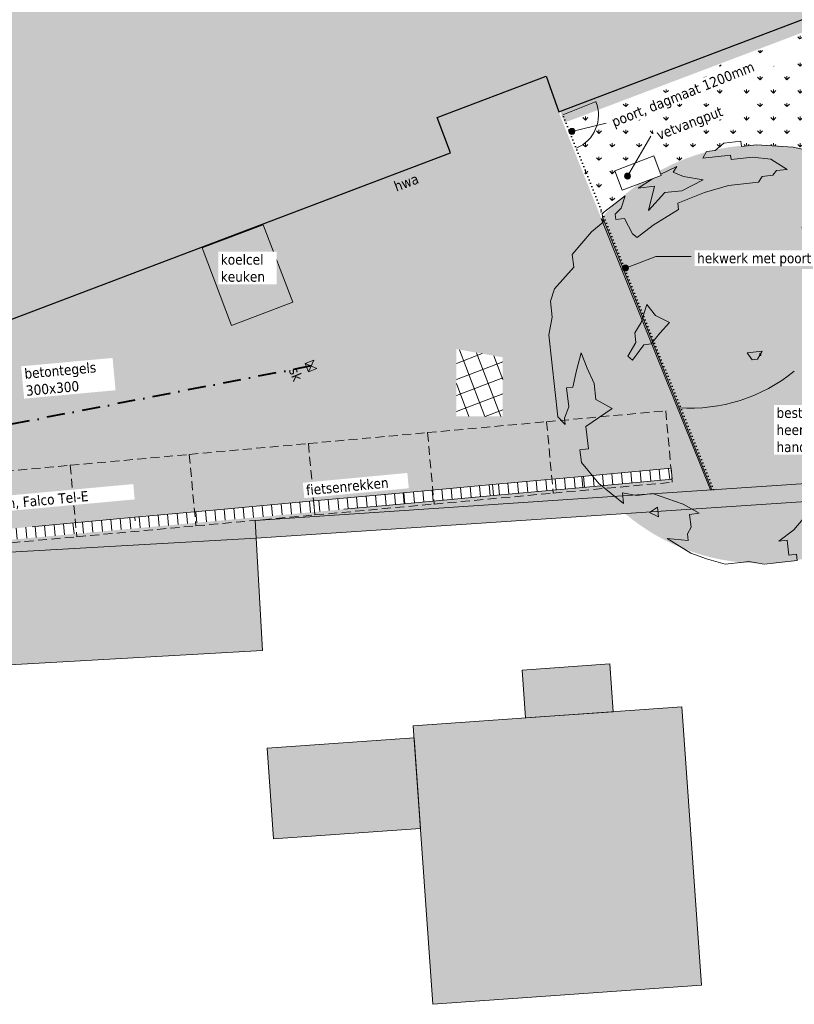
# Model space of a CAD drawing. Header units: millimetres. Extents: x -128777 to 62214, y -97338 to 68850.
# Tile 82 of 102: x -29246 to -3343, y -71344 to -38401. Entities that reach past the tile are written whole.
import ezdxf

# ---------------------------------------------------------------- set-up
doc = ezdxf.new("R2010")
doc.units = ezdxf.units.MM
doc.header["$LTSCALE"] = 200
for name, pattern in [('02_2 streeplijn', [2.25, 1.5, -0.75]), ('04_2 gem_ streeplijn', [6, 3, -1.5, 0, -1.5]), ('07_1 stippellijn', [0.6, 0, -0.6])]:
    doc.linetypes.add(name, pattern=pattern)
for name, color, linetype, lineweight in [('A-ANNO-TEXT', 2, 'Continuous', 9), ('A-DETL', 1, 'Continuous', 25), ('A-DETL-LLIN', 3, 'Continuous', 13), ('A-FLOR-OTLN', 7, 'Continuous', 13), ('A-FLOR-PATT', 8, 'Continuous', 13), ('A-WALL', 2, 'Continuous', 13), ('A-WALL-PATT', 7, 'Continuous', 35), ('I-WALL', 2, 'Continuous', 13), ('S-COLS', 6, 'Continuous', 13)]:
    doc.layers.add(name, color=color, linetype=linetype, lineweight=lineweight)
doc.layers.add('A-DETL-GENF', color=92, linetype='Continuous', lineweight=13, transparency=0.3)
doc.layers.add('A-MASS', color=251, linetype='Continuous', lineweight=13, transparency=0.3)
doc.layers.add('F-IA----_OBJECT', color=240, linetype='Continuous', transparency=0.5)
doc.styles.add('Tahoma_1', font='tahoma.ttf', dxfattribs={"height": 342.777778})

# ---------------------------------------------------------------- blocks, each defined once
blk = doc.blocks.new('300_28_ISR_kolom_vierkant_hout - alu tussenprofiel 32x77-22911240-Situatie')
at = {"layer": 'S-COLS'}
for p, q in [((16, 38.5), (-16, 38.5)), ((-16, 38.5), (-16, -38.5)), ((16, -38.5), (16, 38.5)), ((-16, -38.5), (16, -38.5))]:
    blk.add_line(p, q, dxfattribs=at)
blk = doc.blocks.new('90_P_L_D_Boom - boom_d14000-22474598-Situatie')
at = {"layer": 'A-DETL-GENF', "transparency": 33554560}
h = blk.add_hatch(color=256, dxfattribs=at)
h.paths.add_polyline_path([(2580, 6495), (2302, 6600), (2020, 6693), (1734, 6774), (1445, 6843), (1153, 6899), (859, 6943), (563, 6975), (267, 6994), (-30, 7000), (-327, 6994), (-624, 6975), (-919, 6943), (-1213, 6899), (-1505, 6843), (-1794, 6774), (-2080, 6693), (-2362, 6600), (-2677, 6479), (-2913, 6379), (-3182, 6250), (-3240, 6220), (6097, 3383), (6081, 3414), (5931, 3670), (5769, 3920), (5598, 4162), (5416, 4398), (5225, 4625), (5024, 4844), (4813, 5054), (4595, 5255), (4367, 5446), (4132, 5628), (3890, 5800), (3640, 5961), (3384, 6111), (3077, 6272), (2853, 6379), (2588, 6492)], flags=0)
h.paths.add_polyline_path([(3147, 3652), (-3941, 5806), (-3962, 5791), (-4193, 5628), (-4428, 5446), (-4655, 5255), (-4874, 5054), (-5084, 4844), (-5285, 4625), (-5476, 4398), (-5658, 4162), (-5830, 3920), (-5991, 3670), (-6141, 3414), (-6281, 3151), (-6409, 2883), (-6497, 2676), (-6147, 2496), (-6973, 889), (-7005, 594), (-7024, 297), (-7030, 0), (-7024, -297), (-7005, -594), (-6973, -889), (-6929, -1183), (-6873, -1475), (-6804, -1764), (-6723, -2050), (-6630, -2332), (-6525, -2610), (-6409, -2883), (-6281, -3151), (-6141, -3414), (-5991, -3670), (-5830, -3920), (-5658, -4162), (-5476, -4398), (-5285, -4625), (-5052, -4876), (-4874, -5054), (-4655, -5255), (-4428, -5446), (-4193, -5628), (-3950, -5800), (-3700, -5961), (-3444, -6111), (-3182, -6250), (-2913, -6379), (-2640, -6495), (-2362, -6600), (-2080, -6693), (-1794, -6774), (-1505, -6843), (-1213, -6899), (-919, -6943), (-624, -6975), (-327, -6994), (-30, -7000), (267, -6994), (563, -6975), (891, -6938), (957, -6929), (957, -6764), (1770, -6764), (2020, -6693), (2302, -6600), (2580, -6495), (2853, -6379), (3121, -6250), (3341, -6133), (3147, 3648)], flags=0)
h.paths.add_polyline_path([(-22, 54), (8, 43), (-20, -29), (-50, -18)], flags=0)
h = blk.add_hatch(color=256, dxfattribs=at)
h.paths.add_polyline_path([(6097, 3383), (-3240, 6220), (-3444, 6111), (-3700, 5961), (-3941, 5806), (6448, 2649), (6348, 2883), (6220, 3151), (6105, 3368)], flags=0)
h.paths.add_polyline_path([(-6497, 2676), (-6525, 2610), (-6630, 2332), (-6723, 2050), (-6804, 1764), (-6873, 1475), (-6929, 1183), (-6973, 892), (-6147, 2496), (-6493, 2674)], flags=0)
for points in [[(6448, 2649), (3147, 3652), (3341, -6134), (3384, -6111), (3640, -5961), (3890, -5800), (4132, -5628), (4367, -5446), (4595, -5255), (4813, -5054), (5024, -4844), (5232, -4616), (5416, -4398), (5598, -4162), (5769, -3920), (5931, -3670), (6081, -3414), (6220, -3151), (6348, -2883), (6465, -2610), (6570, -2332), (6663, -2050), (6744, -1764), (6813, -1475), (6869, -1183), (6913, -889), (6945, -594), (6964, -297), (6970, 0), (6964, 297), (6945, 594), (6913, 889), (6869, 1183), (6808, 1495), (6737, 1786), (4123, 2512), (4222, 2868), (6612, 2205), (6560, 2359), (6465, 2610)], [(-22, 54), (-50, -18), (-20, -29), (8, 43)]]:
    blk.add_hatch(color=256, dxfattribs=at).paths.add_polyline_path(points, flags=0)
at = {"layer": 'A-DETL-GENF'}
for p, q in [((-2363, 6574), (-1832, 6770)), ((-1832, 6770), (-1388, 6914)), ((-1388, 6914), (-481, 6681)), ((-481, 6681), (-575, 6890)), ((-575, 6890), (-89, 6765)), ((-89, 6765), (355, 6910)), ((667, 6829), (291, 6519)), ((355, 6910), (667, 6829)), ((1222, 6686), (1275, 6895)), ((1464, 6624), (1222, 6686)), ((1275, 6895), (2350, 6618)), ((1339, 6138), (1464, 6624)), ((2350, 6618), (2800, 6354)), ((-2836, 6030), (-2363, 6574)), ((48, 6582), (-68, 6131)), ((291, 6519), (48, 6582)), ((2800, 6354), (2973, 6310)), ((2973, 6310), (3563, 6158)), ((-2357, 6165), (-2836, 6030)), ((-2149, 6112), (-2357, 6165)), ((-1931, 6241), (-2149, 6112)), ((-1584, 6151), (-1931, 6241)), ((-1606, 5492), (-1481, 5977)), ((-1481, 5977), (-1584, 6151)), ((-68, 6131), (506, 6205)), ((506, 6205), (435, 5928)), ((1016, 5889), (1617, 6067)), ((1617, 6067), (1339, 6138)), ((3563, 6158), (4090, 5763)), ((-4500, 5312), (-3662, 5836)), ((-3568, 5627), (-3848, 5403)), ((-3662, 5836), (-3568, 5627)), ((435, 5928), (589, 5666)), ((589, 5666), (1016, 5889)), ((4090, 5763), (4513, 5396)), ((-5194, 4338), (-4361, 5276)), ((-4361, 5276), (-4500, 5312)), ((-3848, 5403), (-4153, 4218)), ((-1462, 5454), (-1606, 5492)), ((-1524, 5212), (-1462, 5454)), ((4513, 5396), (5070, 4661)), ((-2002, 4817), (-1282, 5149)), ((-1282, 5149), (-1524, 5212)), ((4441, 4971), (4387, 4763)), ((5070, 4661), (4441, 4971)), ((-2934, 3350), (-2602, 4639)), ((-2602, 4639), (-2002, 4817)), ((4387, 4763), (4195, 4590)), ((-5552, 4097), (-5194, 4338)), ((4195, 4590), (4088, 4174)), ((-5884, 3813), (-5552, 4097)), ((-4153, 4218), (-4407, 3950)), ((4088, 4174), (3776, 4254)), ((3776, 4254), (4172, 3783)), ((-6436, 3105), (-5884, 3813)), ((-4407, 3950), (-4060, 3861)), ((-4060, 3861), (-4211, 3272)), ((4172, 3783), (4998, 3089)), ((5010, 3567), (5090, 3879)), ((5323, 3634), (5010, 3567)), ((5090, 3879), (5323, 3634)), ((-4074, 3088), (-3350, 3457)), ((-3350, 3457), (-2934, 3350)), ((-6921, 2083), (-6436, 3105)), ((-4211, 3272), (-4538, 2579)), ((-4538, 2579), (-4074, 3088)), ((4998, 3089), (5518, 2955)), ((5933, 2701), (6023, 3047)), ((6023, 3047), (6563, 2132)), ((5518, 2955), (5933, 2701)), ((-7162, 1147), (-6921, 2083)), ((6563, 2132), (6860, 1273)), ((-7030, 78), (-7162, 1147)), ((6860, 1273), (6753, 857)), ((-6390, 985), (-7030, 78)), ((-6259, -232), (-6390, 985)), ((6475, 928), (6288, 200)), ((6753, 857), (6475, 928)), ((-112, -76), (124, 122)), ((124, 122), (297, 78)), ((297, 78), (374, -201)), ((6288, 200), (5261, -54)), ((-5808, -348), (-6259, -232)), ((374, -201), (-112, -76)), ((5261, -54), (5658, -525)), ((6595, -619), (6858, -317)), ((6858, -317), (6911, -109)), ((6911, -109), (7048, -440)), ((-5724, -739), (-5808, -348)), ((5658, -525), (5524, -1046)), ((7048, -440), (6361, -3110)), ((6434, -1243), (6595, -619)), ((-5344, -985), (-5724, -739)), ((-4999, -1369), (-5344, -985)), ((5524, -1046), (5563, -1610)), ((5919, -1665), (6226, -1189)), ((6226, -1189), (6434, -1243)), ((-6753, -2292), (-6965, -1535)), ((-6965, -1535), (-6202, -1732)), ((-6202, -1732), (-6166, -1593)), ((-6166, -1593), (-4883, -1923)), ((-4883, -1923), (-4999, -1369)), ((2872, -1842), (3270, -1612)), ((3270, -1612), (3513, -1674)), ((3513, -1674), (4045, -1331)), ((4148, -1505), (3729, -1841)), ((4045, -1331), (4148, -1505)), ((5563, -1610), (5568, -2166)), ((2445, -2065), (2872, -1842)), ((3729, -1841), (3649, -2153)), ((5568, -2166), (5919, -1665)), ((-6350, -3025), (-6753, -2292)), ((2796, -2451), (2445, -2065)), ((3649, -2153), (3326, -2403)), ((2940, -2895), (2796, -2451)), ((3326, -2403), (2940, -2895)), ((-6305, -2851), (-6350, -3025)), ((-6166, -2887), (-6305, -2851)), ((-5839, -3341), (-6166, -2887)), ((-3449, -2699), (-3068, -2797)), ((-3192, -3135), (-3449, -2699)), ((-3068, -2797), (-2731, -3069)), ((-3081, -3422), (-3192, -3135)), ((-2731, -3069), (-2838, -3485)), ((6361, -3110), (6045, -3620)), ((-5608, -3881), (-5839, -3341)), ((-2838, -3485), (-3081, -3422)), ((6045, -3620), (5911, -4140)), ((-5232, -4718), (-5747, -3845)), ((-5747, -3845), (-5608, -3881)), ((5911, -4140), (5638, -4483)), ((5638, -4483), (4783, -4929)), ((-4430, -5479), (-5232, -4718)), ((4783, -4929), (4676, -5345)), ((2446, -5104), (1796, -5306)), ((2549, -5278), (2446, -5104)), ((-3508, -6086), (-4430, -5479)), ((-2705, -5553), (-3052, -5464)), ((-3052, -5464), (-2664, -5970)), ((-2530, -5450), (-2705, -5553)), ((-2184, -5539), (-2530, -5450)), ((-2000, -5401), (-2184, -5539)), ((-1029, -5651), (-2000, -5401)), ((822, -5499), (768, -5707)), ((1796, -5306), (822, -5499)), ((2623, -5852), (2549, -5278)), ((4676, -5345), (3813, -5825)), ((-196, -5718), (-1029, -5651)), ((768, -5707), (-196, -5718)), ((1051, -6187), (1775, -5818)), ((1775, -5818), (1301, -6510)), ((2900, -5923), (2623, -5852)), ((2856, -6096), (2900, -5923)), ((3813, -5825), (3325, -5995)), ((-2382, -6597), (-3508, -6086)), ((-2664, -5970), (-2110, -6260)), ((-303, -6134), (497, -6044)), ((277, -6468), (-303, -6134)), ((497, -6044), (1051, -6187)), ((2332, -6553), (2603, -6216)), ((2603, -6216), (2856, -6096)), ((3325, -5995), (3254, -6273)), ((-2110, -6260), (-1417, -6439)), ((-1417, -6439), (-1453, -6578)), ((-1453, -6578), (-551, -6810)), ((544, -6722), (277, -6468)), ((1301, -6510), (1827, -6645)), ((3254, -6273), (2332, -6553)), ((-1896, -6722), (-2382, -6597)), ((-1941, -6896), (-1896, -6722)), ((-1386, -7038), (-1941, -6896)), ((-1021, -6911), (-1386, -7038)), ((-743, -6982), (-1021, -6911)), ((-551, -6810), (-743, -6982)), ((361, -6859), (544, -6722)), ((957, -6809), (361, -6859)), ((1827, -6645), (1265, -6764))]:
    blk.add_line(p, q, dxfattribs=at)

msp = doc.modelspace()

# ---------------------------------------------------------------- hatches: boundary and pattern name
at = {"layer": 'A-ANNO-TEXT'}
h = msp.add_hatch(color=130, dxfattribs=at)
edge = h.paths.add_edge_path(flags=0)
edge.add_arc((-10780.7, -42138.7), 100, 0, 360)
h = msp.add_hatch(color=130, dxfattribs=at)
edge = h.paths.add_edge_path(flags=0)
edge.add_arc((-8919.5, -43632.6), 100, 0, 360)
h = msp.add_hatch(color=130, dxfattribs=at)
edge = h.paths.add_edge_path(flags=0)
edge.add_arc((-8988.3, -46709.1), 100, 0, 360)
at = {"layer": 'A-DETL-GENF'}
h = msp.add_hatch(dxfattribs=at)
h.set_pattern_fill('FP_75', style=0, pattern_type=2)
h.set_pattern_definition([(200.75, (22697.7, 3278.3), (177.1455, -467.5676), []), (290.75, (22697.7, 3278.3), (467.5676, 177.1455), [])])
h.paths.add_polyline_path([(-13093.7, -51675.1), (-13093.7, -49695.4), (-14644, -49422.9), (-14644, -51675.1)], flags=0)
h = msp.add_hatch(dxfattribs=at)
h.set_pattern_fill('LINE', color=170, scale=100, angle=95.23, style=0)
h.paths.add_polyline_path([(-13407, -54324.5), (-10419.5, -54051.1), (-10453.2, -53682.6), (-13440.8, -53956.1), (-13428, -54095.2)], flags=0)
h = msp.add_hatch(dxfattribs=at)
h.set_pattern_fill('LINE', color=170, scale=100, angle=95.23, style=0)
h.paths.add_polyline_path([(-10419.5, -54051.1), (-9902.1, -54003.7), (-10004.7, -53877), (-10168.2, -53656.5), (-10453.2, -53682.6)], flags=0)
h = msp.add_hatch(dxfattribs=at)
h.set_pattern_fill('LINE', color=170, scale=100, angle=95.23, style=0)
h.paths.add_polyline_path([(-9902.1, -54003.7), (-7432, -53777.6), (-7465.7, -53409.2), (-10168.2, -53656.5), (-10004.7, -53877)], flags=0)
h = msp.add_hatch(dxfattribs=at)
h.set_pattern_fill('LINE', color=170, scale=100, angle=95.23, style=0)
h.paths.add_polyline_path([(-16394.5, -54598), (-13407, -54324.5), (-13440.8, -53956.1), (-16428.3, -54229.5)], flags=0)
h = msp.add_hatch(dxfattribs=at)
h.set_pattern_fill('LINE', color=170, scale=100, angle=95.23, style=0)
h.paths.add_polyline_path([(-19382.1, -54871.4), (-16394.5, -54598), (-16428.3, -54229.5), (-19415.8, -54503), (-19385.2, -54837)], flags=0)
h = msp.add_hatch(dxfattribs=at)
h.set_pattern_fill('LINE', color=170, scale=100, angle=95.23, style=0)
h.paths.add_polyline_path([(-22369.6, -55144.9), (-19382.1, -54871.4), (-19415.8, -54503), (-22403.3, -54776.4), (-22382.4, -55004.4)], flags=0)
h = msp.add_hatch(dxfattribs=at)
h.set_pattern_fill('LINE', color=170, scale=100, angle=95.23, style=0)
h.paths.add_polyline_path([(-25357.1, -55418.3), (-22369.6, -55144.9), (-22403.3, -54776.4), (-25390.8, -55049.9), (-25379.6, -55171.9)], flags=0)
h = msp.add_hatch(dxfattribs=at)
h.set_pattern_fill('LINE', color=170, scale=100, angle=95.23, style=0)
h.paths.add_polyline_path([(-31332.1, -55965.2), (-28344.6, -55691.8), (-28378.3, -55323.3), (-31365.8, -55596.8), (-31351.5, -55753.3)], flags=0)
h = msp.add_hatch(dxfattribs=at)
h.set_pattern_fill('LINE', color=170, scale=100, angle=95.23, style=0)
h.paths.add_polyline_path([(-28344.6, -55691.8), (-25357.1, -55418.3), (-25390.8, -55049.9), (-28378.3, -55323.3), (-28376.8, -55339.3)], flags=0)
at = {"layer": 'A-FLOR-PATT', "lineweight": 5}
h = msp.add_hatch(dxfattribs=at)
h.set_pattern_fill('ANGLE', color=256, scale=71, angle=20.75, style=0)
h.set_pattern_definition([(20.75, (0, 0), (-175.7053, 463.7663), [360.68, -135.255]), (110.75, (0, 0), (-463.7663, -175.7053), [360.68, -135.255])])
h.paths.add_polyline_path([(-52405.6, -10145.6), (-52405.6, -10145.6), (-52405.6, -10079.3)], flags=0)
h.paths.add_polyline_path([(-52052.1, -61891.6), (-38858.1, -56931.9), (-38771.5, -56926.1), (-38222.2, -56721.8), (-38196.7, -56720.1), (-33128.5, -56436.9), (-33129.9, -56411.9), (-21335.9, -55752.9), (-21376.2, -55154.3), (-9591.7, -54361.3), (-9654.2, -54293.3), (-9828.1, -54095.2), (-9902.1, -54003.7), (-39174.4, -56681), (-39207.9, -56314.5), (-10168.2, -53656.5), (-10200.3, -53610.9), (-10348.5, -53392.3), (-10504.6, -53139.5), (-10649.8, -52880.2), (-10784, -52615.1), (-10906.7, -52344.5), (-11028.1, -52040), (-11117.2, -51788.8), (-11204.6, -51504.8), (-11279.9, -51217.3), (-11346.3, -50907), (-11393.4, -50634.1), (-11433.5, -50317.2), (-11457.2, -50043.4), (-11470.2, -49746.5), (-11470.5, -49449.3), (-11458.3, -49152.4), (-11433.5, -48856.3), (-11393.4, -48545.7), (-11346.3, -48268.6), (-11284.1, -47978), (-11208.1, -47685.5), (-11117.2, -47389.9), (-11024.3, -47125.8), (-10913.8, -46849.9), (-10791.8, -46579), (-10658.4, -46313.5), (-10513.8, -46053.9), (-10358.3, -45800.6), (-10192.2, -45554.2), (-10015.8, -45315.1), (-9798.1, -45044.7), (-11081.6, -41845.4), (-11666.5, -40301.4), (-15290.3, -41675.1), (-14841.3, -42862.3), (-38934.1, -51988.1), (-39882, -49486.2), (-39900.7, -49493.3), (-40538.5, -47810), (-40519.8, -47802.9), (-40838.5, -46961.7), (-40857.2, -46968.8), (-41494.9, -45285.5), (-41476.2, -45278.4), (-41795.2, -44436.4), (-41813.9, -44443.5), (-42451.6, -42760.3), (-42432.9, -42753.2), (-45496.9, -34666.1), (-46630.3, -35093.1), (-47794.8, -32013.1), (-47768.4, -32003.1), (-49352.1, -27823.1), (-48239.7, -27401.6), (-49040.4, -25288.2), (-50152.8, -25709.7), (-51345.2, -22562.5), (-51158.1, -22491.6), (-51539.4, -21485.4), (-51751, -21563.1), (-52925.6, -18456.6), (-52903.3, -18448.1), (-53732.9, -16257.4), (-53819.9, -16008.3), (-53895.5, -15755.3), (-53964.6, -15473.7), (-54011.6, -15240.1), (-54051.9, -14979), (-54080.2, -14716.3), (-54096.4, -14452.6), (-54100.5, -14188.4), (-54092.5, -13924.2), (-54072.4, -13660.7), (-54038.2, -13386), (-53990, -13108.9), (-53940.4, -12879.9), (-53872.7, -12624.7), (-53788.8, -12360.2), (-53702.8, -12125), (-53600.9, -11881.6), (-53488.1, -11643.3), (-53363.9, -11409.2), (-53229, -11181), (-53059.5, -10925.8), (-52928.4, -10744.4), (-52742.5, -10513), (-52589, -10337.1), (-52405.6, -10145.6), (-52182.7, -9935.9), (-51983.6, -9765.2), (-51784.3, -9609.1), (-51568.1, -9455.2), (-51368.1, -9325), (-51368.1, -9325), (-51139.5, -9190.6), (-51579.4, -9244.1), (-51952.2, -9277.3), (-52312.6, -9298.5), (-52715.5, -9308.8), (-53083.7, -9306.7), (-53427.3, -9294.9), (-53798.1, -9270.6), (-54168, -9234.9), (-54536.7, -9187.7), (-54757.4, -9437.1), (-54968.7, -9694.4), (-55170.4, -9959.4), (-55362, -10231.8), (-55543.4, -10511), (-55714.3, -10796.8), (-55962.4, -11253.3), (-56015.8, -11353.2), (-56162.5, -11660.9), (-56265.3, -11898.2), (-56373.1, -12177.9), (-56469.4, -12461.8), (-56565.3, -12794.9), (-56626.7, -13040.2), (-56696, -13386), (-56742.8, -13684.2), (-56772.6, -13927), (-56797, -14225.8), (-56809, -14526.4), (-56808.6, -14830.4), (-56795.6, -15134.1), (-56769.9, -15437.1), (-56731.7, -15738.7), (-56681, -16038.6), (-56617.8, -16336.2), (-56542.4, -16630.9), (-56454.7, -16922.4), (-56369.7, -17171.9), (-52160.1, -26247.4), (-52113.1, -26323.9), (-52072.2, -26373.9), (-52007.3, -26430), (-51949.5, -26467.1), (-51872, -26499.9), (-51803.9, -26517.8), (-51727.1, -26525.5), (-51649.8, -26521), (-51574.8, -26504.7), (-51502.5, -26476.8), (-50787.6, -28019), (-50855.5, -28055.9), (-50916.7, -28102.9), (-50971.7, -28161.7), (-51016.7, -28229.2), (-51048.3, -28297.3), (-51070.4, -28379.3), (-51078.8, -28442.9), (-51076.8, -28520.1), (-51062.7, -28596), (-51036.9, -28668.8), (-46871.3, -37649.5), (-46871.3, -35957.8), (-45321, -36230.3), (-45321, -38044), (-46688.3, -38044), (-41820.5, -48536.6), (-41785.3, -48596), (-41736.1, -48655.5), (-41666.5, -48714.1), (-41609.5, -48749.6), (-41536.3, -48780.3), (-41468.2, -48797.9), (-41391.3, -48805.3), (-41314.3, -48800.7), (-41238.9, -48784), (-41166.5, -48756.7), (-41123.4, -48849.7), (-41053, -49046.9), (-40994.2, -49247.9), (-40947.2, -49451.9), (-40912.1, -49658.4), (-40889, -49866.5), (-40878.2, -50085.6), (-40879.5, -50285), (-40897.2, -50528.9), (-40918.5, -50701.9), (-40956.2, -50907.9), (-41005.7, -51111.3), (-41076.5, -51337.2), (-41139.8, -51507.9), (-41224, -51699.7), (-41319.1, -51886.2), (-41424.9, -52066.9), (-41541.1, -52241.2), (-41667.2, -52408.4), (-41802.8, -52567.9), (-41947.4, -52719.4), (-42100.6, -52862.1), (-42261.9, -52995.7), (-42430.6, -53119.8), (-42606.3, -53233.7), (-42788.3, -53337.3), (-42976, -53430.1), (-43168.8, -53511.9), (-50339.5, -56199), (-50377.4, -56123.9), (-50419.1, -56064.5), (-50473.5, -56007.9), (-50536.1, -55960.2), (-50603.1, -55923.5), (-50668.1, -55898.9), (-50743, -55882.6), (-50819.6, -55877.8), (-50896.1, -55884.4), (-50969.5, -55902.2), (-53900, -57014.1), (-52129.4, -61687.5)], flags=0)
h.paths.add_polyline_path([(-50443.3, -61286.1), (-51548.7, -58368.4), (-49687.8, -57663.4), (-49670, -57710.2), (-51484.2, -58397.5), (-50414.2, -61221.6), (-46785.9, -59846.9), (-47873.6, -56976.1), (-46012.7, -56271), (-45995, -56317.8), (-47809.1, -57005.1), (-46739.2, -59829.2), (-43110.8, -58454.6), (-44190.5, -55604.9), (-44143.7, -55587.2), (-43046.4, -58483.6), (-50414.2, -61275.1)], flags=0)
h.paths.add_polyline_path([(-42939.1, -58151.8), (-43069.2, -57805.5), (-39558.9, -56486.2), (-39428.8, -56832.6), (-41473.8, -57601.2)], flags=0)
h.paths.add_polyline_path([(-38252.3, -56891.2), (-36694.3, -56786.4), (-38200.5, -56871.7), (-38222.2, -56879.9)], flags=0)
h.paths.add_polyline_path([(-38228, -56721.8), (-38218.6, -56718.3), (-38217.4, -56721.2), (-38222.2, -56721.5)], flags=0)
h.paths.add_polyline_path([(-44034.2, -55370.8), (-44056.4, -55368.9), (-44077, -55355.4), (-44088.2, -55336.9), (-44090, -55314.2), (-44081.9, -55293.5), (-44068.8, -55279.7), (-44048, -55271.8), (-44025.8, -55273.7), (-44005.2, -55287.2), (-43994.1, -55305.7), (-43992.2, -55328.4), (-44000.3, -55349.1), (-44013.4, -55362.9), (-44034, -55370.7)], flags=0)
h.paths.add_polyline_path([(-44048.2, -55364.7), (-44025.5, -55362.4), (-44006, -55346.8), (-43998.1, -55324.1), (-44001.5, -55303.6), (-44013.3, -55287.2), (-44034, -55277.9), (-44056.7, -55280.1), (-44076.2, -55295.8), (-44084.1, -55318.4), (-44080.7, -55339), (-44069, -55355.4), (-44053.3, -55362.4)], flags=0)
h.paths.add_polyline_path([(-35806.1, -55144), (-36545.7, -55144), (-36545.7, -52891.8), (-34995.4, -53164.3), (-34995.4, -55144)], flags=0)
h.paths.add_polyline_path([(-14644, -51675.1), (-14644, -49422.9), (-13093.7, -49695.4), (-13093.7, -51675.1)], flags=0)
h.paths.add_polyline_path([(-22165.7, -48631.5), (-23147.7, -46039.4), (-21099.8, -45263.5), (-20117.7, -47855.6), (-21488.6, -48375)], flags=0)
h.paths.add_polyline_path([(-53112.6, -24046.6), (-53112.6, -21794.3), (-52066.2, -21978.2), (-52066.2, -24046.6), (-52250.5, -24046.6)], flags=0)
h.paths.add_polyline_path([(-54257.8, -21641.1), (-54271.3, -21633.6), (-54277.8, -21619.6), (-54273, -21602.7), (-54260.6, -21593.5), (-54244.4, -21589.5), (-52145.3, -20613.5), (-52138.7, -20609), (-52125.4, -20607.4), (-52111.9, -20614.9), (-52105.4, -20628.9), (-52110.2, -20645.8), (-52122.5, -20655), (-52139, -20659.2), (-54237.8, -21635), (-54244.4, -21639.5), (-54257.6, -21641.1)], flags=0)
h.paths.add_polyline_path([(-55879.7, -16586.6), (-55879.7, -14334.3), (-54833.3, -14518.2), (-54833.3, -16586.6), (-55539.8, -16586.6)], flags=0)
h = msp.add_hatch(dxfattribs=at)
h.set_pattern_fill('GRAVEL', color=256, scale=30, angle=15, style=0)
h.paths.add_polyline_path([(-11028.1, -41845.4), (-1906.2, -38389.4), (-2353.5, -37208.8), (359.6, -36180.9), (98.3, -35491.2), (-210.3, -35608.1), (-92.6, -35924.5), (-2990.9, -37022.5), (-2639.2, -37950.6), (-2517.4, -37905.3), (-2423.9, -38157.8), (-11169.8, -41471.3), (-11057.2, -41768.7)], flags=0)
h.paths.add_polyline_path([(-43329.5, -40245.7), (-32655.3, -36201.6), (-32797, -35827.5), (-43471.2, -39871.6), (-43335.8, -40229.1)], flags=0)
at = {"layer": 'A-FLOR-PATT'}
h = msp.add_hatch(dxfattribs=at)
h.set_pattern_fill('GRASS', color=90, scale=25, style=0)
h.paths.add_polyline_path([(-9759.5, -45004), (-9633.4, -44860.3), (-9428.1, -44645.5), (-9200.5, -44427.8), (-8991, -44243), (-8760.1, -44056), (-8557.7, -43903.6), (-9101, -44109.5), (-9349, -43454.9), (-8039.8, -42958.9), (-7850.1, -43459.5), (-7763.3, -43410.9), (-7481.8, -43269.4), (-7227.6, -43154), (-6933.9, -43036.5), (-6671.9, -42943.5), (-6387.9, -42856.1), (-6100.4, -42780.9), (-5810, -42717.9), (-5517.2, -42667.3), (-5222.5, -42629.2), (-4926.5, -42603.6), (-4629.6, -42590.6), (-4323.1, -42590.6), (-4035.5, -42602.5), (-3739.4, -42627.3), (-3444.6, -42664.6), (-3151.7, -42714.5), (-2964.1, -42754.6), (-1920.5, -38448.3), (-11009.5, -41891.8), (-9761.5, -44999.2)], flags=0)
at = {"layer": 'A-MASS', "lineweight": 5}
for points in [[(-22165.7, -48631.5), (-20117.7, -47855.6), (-21099.8, -45263.5), (-23147.7, -46039.4), (-22447.7, -47887.1)], [(-32919.9, -60170), (-21132.1, -59511.4), (-21342.1, -55753.3), (-33129.9, -56411.9), (-33100.8, -56931.9)], [(-12327.9, -61760.2), (-9399.6, -61553), (-9512.5, -59957), (-12440.8, -60164.2), (-12333.1, -61687.5)], [(-15428, -71343.6), (-6450.5, -70708.6), (-7109.5, -61391.1), (-16087.1, -62026.1)], [(-20760.6, -65809.5), (-15844.1, -65461.8), (-16058.8, -62426.9), (-20975.2, -62774.7)]]:
    msp.add_hatch(color=256, dxfattribs=at).paths.add_polyline_path(points, flags=0)
at = {"layer": 'A-WALL-PATT', "lineweight": 13}
h = msp.add_hatch(dxfattribs=at)
h.set_pattern_fill('HONEY', color=94, scale=50, angle=200.75, style=0)
h.paths.add_polyline_path([(-21335.9, -55752.9), (-9003.6, -54923.1), (-9200.5, -54750.3), (-9415.3, -54545), (-9594, -54361.5), (-21376.2, -55154.3), (-21337.2, -55733.3)], flags=0)
h.paths.add_polyline_path([(732.9, -54268), (6874.7, -53852.5), (6818.8, -53772.4), (6719.2, -53607.9), (6630.2, -53437.4), (6558.2, -53274.7), (1241.8, -53632.4), (1072, -53862.6), (885.6, -54094), (738.6, -54261.6)], flags=0)

# ---------------------------------------------------------------- linework, layer by layer
at = {"layer": 'A-ANNO-TEXT', "color": 130}
for p, q in [((-10780.7, -42138.7), (-9635.1, -41864.2)), ((-8919.5, -43632.6), (-8135.6, -42294.4)), ((-8988.3, -46709.1), (-7974.7, -46329)), ((-7974.7, -46329), (-6789.2, -46329))]:
    msp.add_line(p, q, dxfattribs=at)
for centre in [(-10780.7, -42138.7), (-8919.5, -43632.6), (-8988.3, -46709.1)]:
    msp.add_circle(centre, 100, dxfattribs=at)
at = {"layer": 'A-DETL', "lineweight": 18}
msp.add_line((-11079.2, -41586.8), (-9965.6, -41139.5), dxfattribs=at)
at = {"layer": 'A-DETL', "linetype": '07_1 stippellijn'}
msp.add_line((-6044.3, -54122.6), (-11131.4, -41456.8), dxfattribs=at)
at = {"layer": 'A-DETL', "linetype": '04_2 gem_ streeplijn', "lineweight": 40}
msp.add_line((-19502, -49987.4), (-31576, -52334.4), dxfattribs=at)
at = {"layer": 'A-DETL', "lineweight": 13}
for p, q in [((-19414.8, -49794), (-19695.4, -49900.3)), ((-19695.4, -49900.3), (-19308.6, -50074.6)), ((-19589.1, -50180.8), (-19414.8, -49794)), ((-19589.1, -50180.8), (-19308.6, -50074.6))]:
    msp.add_line(p, q, dxfattribs=at)
at = {"layer": 'A-DETL', "linetype": '02_2 streeplijn', "lineweight": 18}
msp.add_line((-19695.4, -49900.3), (-19589.1, -50180.8), dxfattribs=at)
at = {"layer": 'A-DETL', "linetype": '02_2 streeplijn', "lineweight": 13}
for p, q in [((-11625, -51851.8), (-7641.7, -51487.2)), ((-7641.7, -51487.2), (-7422.9, -53877.2)), ((-15608.1, -52216.4), (-11624.8, -51851.8)), ((-11624.8, -51851.8), (-11406, -54241.8)), ((-11624.8, -51851.8), (-11406, -54241.8)), ((-19591.2, -52580.9), (-15607.9, -52216.3)), ((-15607.9, -52216.3), (-15389.1, -54606.4)), ((-15607.9, -52216.3), (-15389.1, -54606.4)), ((-23574.3, -52945.5), (-19591, -52580.9)), ((-19591, -52580.9), (-19372.2, -54970.9)), ((-19591, -52580.9), (-19372.2, -54970.9)), ((-27557.4, -53310.1), (-23574.1, -52945.5)), ((-23574.1, -52945.5), (-23355.3, -55335.5)), ((-23574.1, -52945.5), (-23355.3, -55335.5)), ((-31540.5, -53674.7), (-27557.2, -53310.1)), ((-27557.2, -53310.1), (-27338.4, -55700.1)), ((-27557.2, -53310.1), (-27338.4, -55700.1)), ((-11406.2, -54241.8), (-7422.9, -53877.2)), ((-15389.3, -54606.4), (-11406, -54241.8)), ((-19372.4, -54971), (-15389.1, -54606.4)), ((-23355.5, -55335.5), (-19372.2, -54970.9)), ((-27338.6, -55700.1), (-23355.3, -55335.5)), ((-31321.7, -56064.7), (-27338.4, -55700.1))]:
    msp.add_line(p, q, dxfattribs=at)
at = {"layer": 'A-DETL', "lineweight": 18}
msp.add_arc((-11092.5, -41592.1), 1200, 292.57008, 21.88199, dxfattribs=at)
at = {"layer": 'A-DETL-LLIN'}
for p, q in [((-8039.8, -42958.9), (-9349, -43454.9)), ((-7791.8, -43613.5), (-8039.8, -42958.9)), ((-9349, -43454.9), (-9101, -44109.5)), ((-9101, -44109.5), (-7791.8, -43613.5)), ((-10453.2, -53682.6), (-13440.8, -53956.1)), ((-7465.7, -53409.2), (-10453.2, -53682.6)), ((-10453.2, -53682.6), (-10419.5, -54051.1)), ((-10419.5, -54051.1), (-10453.2, -53682.6)), ((-7432, -53777.6), (-7465.7, -53409.2)), ((-13440.8, -53956.1), (-16428.3, -54229.5)), ((-13440.8, -53956.1), (-13407, -54324.5)), ((-13407, -54324.5), (-13440.8, -53956.1)), ((-10419.5, -54051.1), (-7432, -53777.6)), ((-16428.3, -54229.5), (-19415.8, -54503)), ((-16428.3, -54229.5), (-16394.5, -54598)), ((-16394.5, -54598), (-16428.3, -54229.5)), ((-16394.5, -54598), (-13407, -54324.5)), ((-13407, -54324.5), (-10419.5, -54051.1)), ((-19415.8, -54503), (-22403.3, -54776.4)), ((-19415.8, -54503), (-19385.2, -54837)), ((-19385.2, -54837), (-19415.8, -54503)), ((-18411, -54782.5), (-16394.5, -54598)), ((-22403.3, -54776.4), (-25390.8, -55049.9)), ((-22403.3, -54776.4), (-22382.4, -55004.4)), ((-22382.4, -55004.4), (-22403.3, -54776.4)), ((-28378.3, -55323.3), (-28830, -55364.6)), ((-25390.8, -55049.9), (-28378.3, -55323.3)), ((-28378.3, -55323.3), (-28376.8, -55339.3)), ((-28376.8, -55339.3), (-28378.3, -55323.3)), ((-25390.8, -55049.9), (-25379.6, -55171.9)), ((-25379.6, -55171.9), (-25390.8, -55049.9))]:
    msp.add_line(p, q, dxfattribs=at)
at = {"layer": 'A-FLOR-OTLN'}
for p, q in [((-6095.8, -54126.1), (-9758.6, -45006.3)), ((-21335.9, -55752.9), (-21342.1, -55753.3))]:
    msp.add_line(p, q, dxfattribs=at)
msp.add_arc((-6810.7, -45920.4), 5476, 265.94886, 309.28945, dxfattribs=at)
at = {"layer": 'A-MASS'}
for p, q in [((-21099.8, -45263.5), (-23147.7, -46039.4)), ((-20117.7, -47855.6), (-21099.8, -45263.5)), ((-23147.7, -46039.4), (-22165.7, -48631.5)), ((-22165.7, -48631.5), (-20117.7, -47855.6)), ((-21342.1, -55753.3), (-33129.9, -56411.9)), ((-21132.1, -59511.4), (-21342.1, -55753.3)), ((-32919.9, -60170), (-21132.1, -59511.4)), ((-9512.5, -59957), (-12440.8, -60164.2)), ((-12440.8, -60164.2), (-12327.9, -61760.2)), ((-9399.6, -61553), (-9512.5, -59957)), ((-7109.5, -61391.1), (-16087.1, -62026.1)), ((-12327.9, -61760.2), (-9399.6, -61553)), ((-6450.5, -70708.6), (-7109.5, -61391.1)), ((-16087.1, -62026.1), (-15428, -71343.6)), ((-16058.8, -62426.9), (-20975.2, -62774.7)), ((-15844.1, -65461.8), (-16058.8, -62426.9)), ((-20975.2, -62774.7), (-20760.6, -65809.5)), ((-20760.6, -65809.5), (-15844.1, -65461.8)), ((-15428, -71343.6), (-6450.5, -70708.6))]:
    msp.add_line(p, q, dxfattribs=at)
at = {"layer": 'A-WALL', "color": 98, "lineweight": 18}
msp.add_line((10458.1, -53012.2), (-9590.5, -54361.3), dxfattribs=at)
at = {"layer": 'A-WALL', "color": 250, "lineweight": 18}
for p, q in [((-21335.9, -55752.9), (10498.4, -53610.9)), ((-9591.7, -54361.3), (-21376.2, -55154.3)), ((-21376.2, -55154.3), (-21335.9, -55752.9))]:
    msp.add_line(p, q, dxfattribs=at)
at = {"layer": 'I-WALL'}
for p, q in [((-6149.3, -54129.7), (-9796.8, -45048)), ((-9759.3, -45007.1), (-6096.8, -54126.2))]:
    msp.add_line(p, q, dxfattribs=at)

# ---------------------------------------------------------------- block references
at = {"layer": 'A-DETL-GENF', "rotation": 200.7500000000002}
msp.add_blockref('90_P_L_D_Boom - boom_d14000-22474598-Situatie', (-4500.1, -49599.5), dxfattribs=at)
at = {"layer": 'S-COLS', "rotation": 359.9920000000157}
msp.add_blockref('300_28_ISR_kolom_vierkant_hout - alu tussenprofiel 32x77-22911240-Situatie', (-4476.1, -49603.5), dxfattribs=at)

# ---------------------------------------------------------------- texts
at = {"layer": 'A-ANNO-TEXT', "color": 7, "char_height": 342.78, "line_spacing_factor": 1.000232, "style": 'Tahoma_1'}
for s, insert, width, attachment_point, rotation in [('hwa', (-15989.1, -43539.7), 2272.231, 3, 20.75), ('sk', (-19937.9, -49989.7), 531.339, 1, 292.48243)]:
    msp.add_mtext(s, dxfattribs=dict(at, insert=insert, width=width, attachment_point=attachment_point, rotation=rotation))

# ---------------------------------------------------------------- next in the draw order: texts
at = {"layer": 'A-ANNO-TEXT', "color": 7, "attachment_point": 1, "line_spacing_factor": 1.000232, "style": 'Tahoma_1', "bg_fill": 3, "box_fill_scale": 1.25, "bg_fill_color": 0, "bg_fill_transparency": 0}
for s, insert, char_height, width, rotation in [('vetvangput', (-7991.6, -42110.6), 342.78, 2790.61, 20.87367), ('betontegels\\P300x300', (-29104, -50075.9), 342.778, 2898.606, 5.23378), ('fietsenrekken', (-19684.7, -53973.1), 342.778, 3339.229, 5.38558), ('fietsoverkappingen, Falco Tel-E', (-33298.7, -54744.2), 342.778, 7805.933, 5.23378)]:
    msp.add_mtext(s, dxfattribs=dict(at, insert=insert, char_height=char_height, width=width, rotation=rotation))
for s, insert, char_height, width in [('koelcel\\Pkeuken', (-22522, -46253.6), 342.78, 1788.41), ('hekwerk met poort', (-6589.2, -46208.5), 342.778, 4101.968), ('bestaande\\Pheersters\\Phandhaven', (-3938.5, -51381.6), 342.78, 2747.412)]:
    msp.add_mtext(s, dxfattribs=dict(at, insert=insert, char_height=char_height, width=width))

# ---------------------------------------------------------------- next in the draw order: texts
at = {"layer": 'A-ANNO-TEXT', "color": 7, "insert": (-9494.2, -41678), "char_height": 342.778, "width": 8173.118, "attachment_point": 1, "rotation": 21.80302, "line_spacing_factor": 1.000232, "style": 'Tahoma_1', "bg_fill": 3, "box_fill_scale": 1.25, "bg_fill_color": 0, "bg_fill_transparency": 0}
msp.add_mtext('poort, dagmaat 1200mm', dxfattribs=at)

# ---------------------------------------------------------------- next in the draw order: hatches: boundary and pattern name
at = {"layer": 'F-IA----_OBJECT'}
h = msp.add_hatch(color=256, dxfattribs=at)
h.dxf.hatch_style = 1
h.paths.add_polyline_path([(-2622.3, 371.4), (-29981.5, -9996.9), (-30245.5, -9300.2), (-30432.6, -9371.1), (-29631.7, -11484.4), (-32540.8, -12586.9), (-33077.7, -11170.2), (-36454.3, -12449.9), (-36718.3, -11753.2), (-36905.3, -11824.1), (-36710.4, -12338.4), (-52928.8, -18457.9), (-50153.3, -25710), (-49019, -25280.1), (-48218.1, -27393.4), (-49352.4, -27823.3), (-46609.5, -35061), (-34406.6, -30436.5), (-32276.6, -36057), (-43375.4, -40263.1), (-38931.5, -51989.3), (-14839.5, -42859.2), (-15289.6, -41671.6), (-11637.1, -40287.4), (-11215.7, -41485.9), (-2421.4, -38153.1), (-2869.5, -36970.7), (-92.9, -35918.4), (-4715.7, -23714.3), (-16403.6, -28143.6), (-17904.7, -24182.8), (4718.3, -15609.4), (1975.4, -8371.7), (852.4, -8797.3)])

# ---------------------------------------------------------------- next in the draw order: linework, layer by layer
msp.add_lwpolyline([(-38931.5, -51989.3), (-14839.5, -42859.2), (-15289.6, -41671.6), (-11637.1, -40287.4), (-11215.7, -41485.9), (-2421.4, -38153.1), (-2869.5, -36970.7), (-92.9, -35918.4), (-4715.7, -23714.3), (-16403.6, -28143.6), (-17904.7, -24182.8), (4718.3, -15609.4), (1975.4, -8371.7), (852.4, -8797.3), (-2622.3, 371.4), (-29981.5, -9996.9)], dxfattribs=at)

doc.saveas('drawing.dxf')
